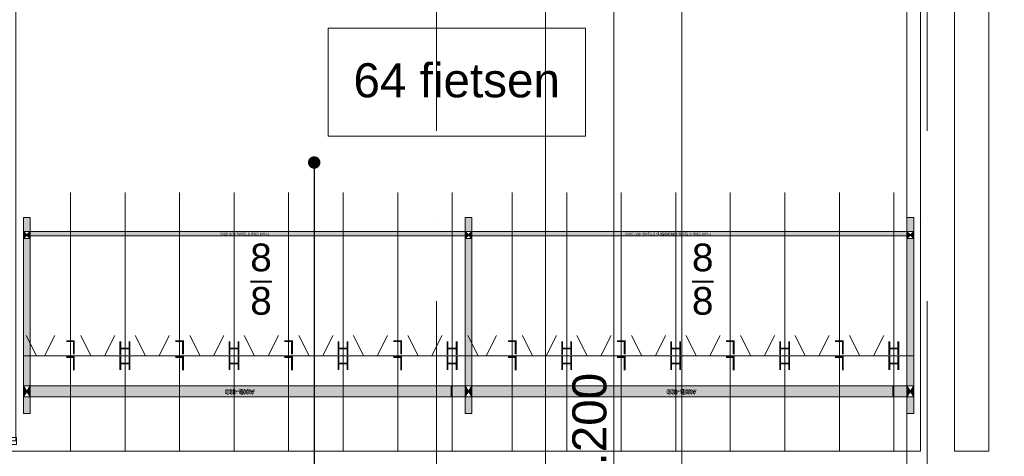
# Model space of a CAD drawing. Header units: millimetres. Extents: x -54205 to 99702, y -35458 to 70878.
# Tile 16 of 226: x -8207 to -985, y 6728 to 9933. Entities that reach past the tile are written whole.
import ezdxf
from ezdxf.enums import TextEntityAlignment as Align

# ---------------------------------------------------------------- set-up
doc = ezdxf.new("R2010")
doc.units = ezdxf.units.MM
doc.header["$MEASUREMENT"] = 0
doc.linetypes.add('streep-punt', pattern=[2500, 1250, -625, 0, -625])
for name, color, linetype in [('21_0 NC Buitenwanden', 7, 'Continuous'), ('21_1 C Buitenwanden', 7, 'Continuous'), ('23 Vloeren', 7, 'Continuous'), ('Maatvoering 1_ 100', 7, 'Continuous'), ('Maatvoering 1_ 100 2D arcering', 7, 'Continuous'), ('New_22 NC Binnenwanden', 7, 'Continuous'), ('New_65 WBDBO', 7, 'Continuous'), ('New_Klaver bicycle parking', 7, 'Continuous'), ('New_Klaver bicycle parking 2D arcering', 7, 'Continuous'), ('New_Maatvoering 1_ 100', 7, 'Continuous'), ('New_Maatvoering 1_ 100 2D arcering', 7, 'Continuous'), ('New_Ruimtefuncties Zone omranding', 7, 'Continuous'), ('Stramien', 7, 'Continuous')]:
    doc.layers.add(name, color=color, linetype=linetype)
doc.styles.add('GENERATED_STYLE_1', font='arial.ttf')
doc.styles.add('GENERATED_STYLE_2', font='arial.ttf')
doc.linetypes.add('BRA - WBDBO  60', pattern='A,0,[1,DO.110 Begane grond1.Shx,S=27.777778,R=0,X=0,Y=-1.22125e-15],-3500,0', length=3500)
doc.dimstyles.new('GENERATED_STYLE__13', dxfattribs={"dimtxt": 250, "dimasz": 142.5, "dimexe": 0.18, "dimexo": 0.0625, "dimgap": 0, "dimtad": 1, "dimdec": 0, "dimzin": 0, "dimdsep": 46, "dimtxsty": 'GENERATED_STYLE_1', "dimblk": 'ARROWHEAD_11', "dimblk1": 'ARROWHEAD_11', "dimblk2": 'ARROWHEAD_11', "dimcen": 0.09, "dimse1": 1, "dimse2": 1, "dimclrd": 1, "dimclre": 1, "dimclrt": 2, "dimadec": 1, "dimazin": 0, "dimtfac": 1, "dimtdec": 4, "dimtmove": 0, "dimatfit": 3, "dimfxl": 1, "dimtolj": 1, "dimtzin": 0, "dimarcsym": 0})
doc.dimstyles.new('GENERATED_STYLE__2', dxfattribs={"dimtxt": 250, "dimasz": 142.5, "dimexe": 0.18, "dimexo": 0.0625, "dimgap": 0, "dimtad": 1, "dimtih": 1, "dimtoh": 1, "dimdec": 0, "dimzin": 0, "dimdsep": 46, "dimtxsty": 'GENERATED_STYLE_2', "dimblk": 'ARROWHEAD_11', "dimblk1": 'ARROWHEAD_11', "dimblk2": 'ARROWHEAD_11', "dimcen": 0.09, "dimse1": 1, "dimse2": 1, "dimclrd": 1, "dimclre": 1, "dimclrt": 2, "dimadec": 1, "dimazin": 0, "dimtfac": 1, "dimtdec": 4, "dimtmove": 0, "dimatfit": 3, "dimfxl": 1, "dimtolj": 1, "dimtzin": 0, "dimarcsym": 0})
doc.dimstyles.new('GENERATED_STYLE__4', dxfattribs={"dimtxt": 179.999995, "dimasz": 142.5, "dimexe": 0.18, "dimexo": 0.0625, "dimgap": 0, "dimtad": 1, "dimtih": 1, "dimtoh": 1, "dimdec": 0, "dimzin": 0, "dimdsep": 46, "dimtxsty": 'GENERATED_STYLE_1', "dimblk": 'ARROWHEAD_11', "dimblk1": 'ARROWHEAD_11', "dimblk2": 'ARROWHEAD_11', "dimcen": 0.09, "dimse1": 1, "dimse2": 1, "dimclrd": 1, "dimclre": 1, "dimclrt": 2, "dimadec": 1, "dimazin": 0, "dimtfac": 1, "dimtdec": 4, "dimtmove": 0, "dimatfit": 3, "dimfxl": 1, "dimtolj": 1, "dimtzin": 0, "dimarcsym": 0})
doc.dimstyles.new('GENERATED_STYLE__5', dxfattribs={"dimtxt": 250, "dimasz": 142.5, "dimexe": 0.18, "dimexo": 0.0625, "dimgap": 0, "dimtad": 1, "dimdec": 0, "dimzin": 0, "dimdsep": 46, "dimtxsty": 'GENERATED_STYLE_2', "dimblk": 'ARROWHEAD_11', "dimblk1": 'ARROWHEAD_11', "dimblk2": 'ARROWHEAD_11', "dimcen": 0.09, "dimse1": 1, "dimse2": 1, "dimclrd": 1, "dimclre": 1, "dimclrt": 2, "dimadec": 1, "dimazin": 0, "dimtfac": 1, "dimtdec": 4, "dimtmove": 0, "dimatfit": 3, "dimfxl": 1, "dimtolj": 1, "dimtzin": 0, "dimarcsym": 0})
doc.dimstyles.new('GENERATED_STYLE__6', dxfattribs={"dimtxt": 179.999995, "dimasz": 142.5, "dimexe": 0.18, "dimexo": 0.0625, "dimgap": 0, "dimtad": 1, "dimdec": 0, "dimzin": 0, "dimdsep": 46, "dimtxsty": 'GENERATED_STYLE_1', "dimblk": 'ARROWHEAD_11', "dimblk1": 'ARROWHEAD_11', "dimblk2": 'ARROWHEAD_11', "dimcen": 0.09, "dimse1": 1, "dimse2": 1, "dimclrd": 1, "dimclre": 1, "dimclrt": 2, "dimadec": 1, "dimazin": 0, "dimtfac": 1, "dimtdec": 4, "dimtmove": 0, "dimatfit": 3, "dimfxl": 1, "dimtolj": 1, "dimtzin": 0, "dimarcsym": 0})
doc.dimstyles.new('GENERATED_STYLE__9', dxfattribs={"dimtxt": 0.18, "dimasz": 182.4, "dimexe": 0.18, "dimexo": 0.0625, "dimgap": 0, "dimtad": 0, "dimtih": 1, "dimtoh": 1, "dimdec": 4, "dimzin": 0, "dimdsep": 46, "dimcen": 0.09, "dimadec": 0, "dimazin": 0, "dimtfac": 1, "dimtdec": 4, "dimtmove": 0, "dimatfit": 3, "dimldrblk": 'ARROWHEAD_11', "dimfxl": 1, "dimtolj": 1, "dimtzin": 0, "dimarcsym": 0})

# ---------------------------------------------------------------- blocks, each defined once
blk = doc.blocks.new('Slab_4_1', base_point=(-44650, 6765.6))
at = {"layer": '23 Vloeren', "color": 255, "linetype": 'Continuous', "lineweight": 0, "flags": 128}
blk.add_lwpolyline([(-44650, 6765.6), (-1600, 6765.6), (-1600, 23965.6), (-44650, 23965.6), (-44650, 16590.6), (-51700, 16590.6), (-51700, 13865.6), (-52800, 13865.6), (-52800, 9270.9), (-49663.7, 9270.9), (-49663.7, 6615.6), (-47450, 6615.6), (-47450, 8365.5), (-45550, 8365.5), (-45550, 13865.6), (-44650, 13865.6)], close=True, dxfattribs=at)
blk = doc.blocks.new('Wall_66_1', base_point=(-770, 14215.6))
at = {"layer": '21_1 C Buitenwanden', "color": 1, "linetype": 'Continuous', "lineweight": 0, "flags": 128}
for points in [[(-770, 14215.6), (-1100, 14215.6)], [(-770, 13020.9), (-770, 14215.6)], [(-1100, 13885.6), (-1100, 7505.8)], [(-770, 7835.8), (-770, 12770.9)]]:
    blk.add_lwpolyline(points, dxfattribs=at)
blk = doc.blocks.new('Wall_85_1', base_point=(-770, 6765.6))
at = {"layer": '21_0 NC Buitenwanden', "color": 1, "linetype": 'Continuous', "lineweight": 0, "flags": 128}
for points in [[(-1600, 6765.6), (-44650, 6765.6)], [(-1100, 6765.6), (-1350, 6765.6)]]:
    blk.add_lwpolyline(points, dxfattribs=at)
blk = doc.blocks.new('Wall_127_1', base_point=(-770, 7505.8))
at = {"layer": '21_1 C Buitenwanden', "color": 1, "linetype": 'Continuous', "lineweight": 0, "flags": 128}
for points in [[(-1100, 7505.8), (-1100, 6765.6)], [(-770, 5261.8), (-770, 7505.8)], [(-1100, 6515.6), (-1100, 5261.8)]]:
    blk.add_lwpolyline(points, dxfattribs=at)
blk = doc.blocks.new('Wall_246_1', base_point=(-1600, 14215.6))
at = {"layer": '21_0 NC Buitenwanden', "color": 1, "linetype": 'Continuous', "lineweight": 0, "flags": 128}
for points in [[(-1600, 13885.6), (-1600, 6765.6)], [(-1350, 6765.6), (-1350, 13885.6)]]:
    blk.add_lwpolyline(points, dxfattribs=at)
blk = doc.blocks.new('Standard grid marker')
at = {"layer": 'Stramien', "color": 1, "linetype": 'streep-punt', "lineweight": 0}
blk.add_line((1000, 0), (61400.2, 0), dxfattribs=at)
at = {"layer": 'Stramien', "color": 2, "lineweight": 0, "style": 'GENERATED_STYLE_1'}
for tag, p in [('AC_MarkerText_1_0', (-245, -80)), ('AC_MarkerText_1_1', (63155.2, -80))]:
    blk.add_attdef(tag, text='', height=350, rotation=270, dxfattribs=at).set_placement(p, align=Align.TOP_CENTER)
blk = doc.blocks.new('*D1077')
at = {"layer": 'Maatvoering 1_ 100 2D arcering', "linetype": 'Continuous', "lineweight": 0}
for points in [[(-1137.5, -1384.3), (-1134.7, -1398.7), (-1126.6, -1410.8), (-1114.4, -1419), (-1100, -1421.8), (-1085.7, -1419), (-1073.5, -1410.8), (-1065.4, -1398.7), (-1062.5, -1384.3), (-1065.4, -1370), (-1073.5, -1357.8), (-1085.7, -1349.7), (-1100, -1346.8), (-1114.4, -1349.7), (-1126.6, -1357.8), (-1134.7, -1370)], [(57892.5, -1384.3), (57895.4, -1398.7), (57903.5, -1410.8), (57915.6, -1419), (57930, -1421.8), (57944.4, -1419), (57956.5, -1410.8), (57964.6, -1398.7), (57967.5, -1384.3), (57964.6, -1370), (57956.5, -1357.8), (57944.4, -1349.7), (57930, -1346.8), (57915.6, -1349.7), (57903.5, -1357.8), (57895.4, -1370)]]:
    blk.add_hatch(color=1, dxfattribs=at).paths.add_polyline_path(points)
at = {"layer": 'Maatvoering 1_ 100', "color": 1, "linetype": 'Continuous', "lineweight": 0}
for p, q in [((57930, -1346.8), (57930, -1243.7)), ((-1062.5, -1384.3), (57892.5, -1384.3)), ((57930, -1524.9), (57930, -1421.8)), ((57967.5, -1384.3), (58005, -1384.3))]:
    blk.add_line(p, q, dxfattribs=at)
blk.add_circle((57930, -1384.3), 37.5, dxfattribs=at)
at = {"layer": 'Maatvoering 1_ 100', "color": 2, "lineweight": 0, "insert": (27890.6, -1334.3), "char_height": 250, "attachment_point": 7, "style": 'GENERATED_STYLE_2'}
blk.add_mtext('\\A1;{\\pql;\\fArial|b1|i0|c0|p0;\\W1.000000;59.030}', dxfattribs=at)
blk = doc.blocks.new('ARROWHEAD_11')
at = {"color": 0, "linetype": 'Continuous', "lineweight": 0}
blk.add_line((0, 0), (-1, 0), dxfattribs=at)
at = {"color": 0, "linetype": 'Continuous', "lineweight": 0, "const_width": 0.25, "flags": 128}
blk.add_lwpolyline([(-0.125, 0, 1), (0.125, 0, 1)], format="xyb", close=True, dxfattribs=at)
blk = doc.blocks.new('*D1155')
at = {"layer": 'Maatvoering 1_ 100 2D arcering', "linetype": 'Continuous', "lineweight": 0}
for points in [[(-1587.5, 60015.9), (-1584.6, 60001.6), (-1576.5, 59989.4), (-1564.4, 59981.3), (-1550, 59978.4), (-1535.6, 59981.3), (-1523.5, 59989.4), (-1515.4, 60001.6), (-1512.5, 60015.9), (-1515.4, 60030.3), (-1523.5, 60042.4), (-1535.6, 60050.6), (-1550, 60053.4), (-1564.4, 60050.6), (-1576.5, 60042.4), (-1584.6, 60030.3)], [(-1137.5, 60015.9), (-1134.7, 60001.6), (-1126.6, 59989.4), (-1114.4, 59981.3), (-1100, 59978.4), (-1085.7, 59981.3), (-1073.5, 59989.4), (-1065.4, 60001.6), (-1062.5, 60015.9), (-1065.4, 60030.3), (-1073.5, 60042.4), (-1085.7, 60050.6), (-1100, 60053.4), (-1114.4, 60050.6), (-1126.6, 60042.4), (-1134.7, 60030.3)]]:
    blk.add_hatch(color=1, dxfattribs=at).paths.add_polyline_path(points)
at = {"layer": 'Maatvoering 1_ 100', "color": 1, "linetype": 'Continuous', "lineweight": 0}
for p, q in [((-1550, 60053.4), (-1550, 60156.5)), ((-1100, 60053.4), (-1100, 60156.5)), ((-1625, 60015.9), (-1587.5, 60015.9)), ((-1512.5, 60015.9), (-1137.5, 60015.9)), ((-1550, 59875.3), (-1550, 59978.4)), ((-1100, 59875.3), (-1100, 59978.4))]:
    blk.add_line(p, q, dxfattribs=at)
for centre in [(-1550, 60015.9), (-1100, 60015.9)]:
    blk.add_circle(centre, 37.5, dxfattribs=at)
at = {"layer": 'Maatvoering 1_ 100', "color": 2, "lineweight": 0, "insert": (-2159.5, 60065.9), "char_height": 250, "attachment_point": 7, "style": 'GENERATED_STYLE_2'}
blk.add_mtext('\\A1;{\\pql;\\fArial|b1|i0|c0|p0;\\W1.000000;450}', dxfattribs=at)
blk = doc.blocks.new('*D1156')
at = {"layer": 'Maatvoering 1_ 100 2D arcering', "linetype": 'Continuous', "lineweight": 0}
for points in [[(-1137.5, 60015.9), (-1134.7, 60001.6), (-1126.6, 59989.4), (-1114.4, 59981.3), (-1100, 59978.4), (-1085.7, 59981.3), (-1073.5, 59989.4), (-1065.4, 60001.6), (-1062.5, 60015.9), (-1065.4, 60030.3), (-1073.5, 60042.4), (-1085.7, 60050.6), (-1100, 60053.4), (-1114.4, 60050.6), (-1126.6, 60042.4), (-1134.7, 60030.3)], [(57892.5, 60015.9), (57895.4, 60001.6), (57903.5, 59989.4), (57915.6, 59981.3), (57930, 59978.4), (57944.4, 59981.3), (57956.5, 59989.4), (57964.6, 60001.6), (57967.5, 60015.9), (57964.6, 60030.3), (57956.5, 60042.4), (57944.4, 60050.6), (57930, 60053.4), (57915.6, 60050.6), (57903.5, 60042.4), (57895.4, 60030.3)]]:
    blk.add_hatch(color=1, dxfattribs=at).paths.add_polyline_path(points)
at = {"layer": 'Maatvoering 1_ 100', "color": 1, "linetype": 'Continuous', "lineweight": 0}
for p, q in [((57930, 60053.4), (57930, 60156.5)), ((-1062.5, 60015.9), (57892.5, 60015.9)), ((57967.5, 60015.9), (58005, 60015.9)), ((57930, 59875.3), (57930, 59978.4))]:
    blk.add_line(p, q, dxfattribs=at)
blk.add_circle((57930, 60015.9), 37.5, dxfattribs=at)
at = {"layer": 'Maatvoering 1_ 100', "color": 2, "lineweight": 0, "insert": (27890.6, 60065.9), "char_height": 250, "attachment_point": 7, "style": 'GENERATED_STYLE_2'}
blk.add_mtext('\\A1;{\\pql;\\fArial|b1|i0|c0|p0;\\W1.000000;59.030}', dxfattribs=at)
blk = doc.blocks.new('*D1157')
at = {"layer": 'New_Maatvoering 1_ 100 2D arcering', "linetype": 'Continuous', "lineweight": 0}
for points in [[(-1587.5, 59015.9), (-1584.6, 59001.6), (-1576.5, 58989.4), (-1564.4, 58981.3), (-1550, 58978.4), (-1535.6, 58981.3), (-1523.5, 58989.4), (-1515.4, 59001.6), (-1512.5, 59015.9), (-1515.4, 59030.3), (-1523.5, 59042.4), (-1535.6, 59050.6), (-1550, 59053.4), (-1564.4, 59050.6), (-1576.5, 59042.4), (-1584.6, 59030.3)], [(-1137.5, 59015.9), (-1134.7, 59001.6), (-1126.6, 58989.4), (-1114.4, 58981.3), (-1100, 58978.4), (-1085.7, 58981.3), (-1073.5, 58989.4), (-1065.4, 59001.6), (-1062.5, 59015.9), (-1065.4, 59030.3), (-1073.5, 59042.4), (-1085.7, 59050.6), (-1100, 59053.4), (-1114.4, 59050.6), (-1126.6, 59042.4), (-1134.7, 59030.3)]]:
    blk.add_hatch(color=1, dxfattribs=at).paths.add_polyline_path(points)
at = {"layer": 'New_Maatvoering 1_ 100', "color": 1, "linetype": 'Continuous', "lineweight": 0}
for p, q in [((-1550, 59053.4), (-1550, 59156.5)), ((-1100, 59053.4), (-1100, 59156.5)), ((-1625, 59015.9), (-1587.5, 59015.9)), ((-1512.5, 59015.9), (-1137.5, 59015.9)), ((-1550, 58875.3), (-1550, 58978.4)), ((-1100, 58875.3), (-1100, 58978.4))]:
    blk.add_line(p, q, dxfattribs=at)
for centre in [(-1550, 59015.9), (-1100, 59015.9)]:
    blk.add_circle(centre, 37.5, dxfattribs=at)
at = {"layer": 'New_Maatvoering 1_ 100', "color": 2, "lineweight": 0, "insert": (-1999.4, 59051.9), "char_height": 180, "attachment_point": 7, "style": 'GENERATED_STYLE_1'}
blk.add_mtext('\\A1;{\\pql;\\fArial|b0|i0|c0|p0;\\W1.000000;450}', dxfattribs=at)
blk = doc.blocks.new('*D1182')
at = {"layer": 'New_Maatvoering 1_ 100 2D arcering', "linetype": 'Continuous', "lineweight": 0}
for points in [[(-1587.5, 58515.9), (-1584.6, 58501.6), (-1576.5, 58489.4), (-1564.4, 58481.3), (-1550, 58478.4), (-1535.6, 58481.3), (-1523.5, 58489.4), (-1515.4, 58501.6), (-1512.5, 58515.9), (-1515.4, 58530.3), (-1523.5, 58542.4), (-1535.6, 58550.6), (-1550, 58553.4), (-1564.4, 58550.6), (-1576.5, 58542.4), (-1584.6, 58530.3)], [(-1137.5, 58515.9), (-1134.7, 58501.6), (-1126.6, 58489.4), (-1114.4, 58481.3), (-1100, 58478.4), (-1085.7, 58481.3), (-1073.5, 58489.4), (-1065.4, 58501.6), (-1062.5, 58515.9), (-1065.4, 58530.3), (-1073.5, 58542.4), (-1085.7, 58550.6), (-1100, 58553.4), (-1114.4, 58550.6), (-1126.6, 58542.4), (-1134.7, 58530.3)]]:
    blk.add_hatch(color=1, dxfattribs=at).paths.add_polyline_path(points)
at = {"layer": 'New_Maatvoering 1_ 100', "color": 1, "linetype": 'Continuous', "lineweight": 0}
for p, q in [((-1550, 58553.4), (-1550, 58656.5)), ((-1100, 58553.4), (-1100, 58656.5)), ((-1625, 58515.9), (-1587.5, 58515.9)), ((-1512.5, 58515.9), (-1137.5, 58515.9)), ((-1550, 58375.3), (-1550, 58478.4)), ((-1100, 58375.3), (-1100, 58478.4))]:
    blk.add_line(p, q, dxfattribs=at)
for centre in [(-1550, 58515.9), (-1100, 58515.9)]:
    blk.add_circle(centre, 37.5, dxfattribs=at)
at = {"layer": 'New_Maatvoering 1_ 100', "color": 2, "lineweight": 0, "insert": (-1999.4, 58551.9), "char_height": 180, "attachment_point": 7, "style": 'GENERATED_STYLE_1'}
blk.add_mtext('\\A1;{\\pql;\\fArial|b0|i0|c0|p0;\\W1.000000;450}', dxfattribs=at)
blk = doc.blocks.new('*D1203')
at = {"layer": 'Maatvoering 1_ 100 2D arcering', "linetype": 'Continuous', "lineweight": 0}
for points in [[(-4387.5, 56125.9), (-4384.6, 56111.6), (-4376.5, 56099.4), (-4364.4, 56091.3), (-4350, 56088.4), (-4335.6, 56091.3), (-4323.5, 56099.4), (-4315.4, 56111.6), (-4312.5, 56125.9), (-4315.4, 56140.3), (-4323.5, 56152.4), (-4335.6, 56160.6), (-4350, 56163.4), (-4364.4, 56160.6), (-4376.5, 56152.4), (-4384.6, 56140.3)], [(-4387.5, 3115.7), (-4384.6, 3101.3), (-4376.5, 3089.2), (-4364.4, 3081), (-4350, 3078.2), (-4335.6, 3081), (-4323.5, 3089.2), (-4315.4, 3101.3), (-4312.5, 3115.7), (-4315.4, 3130), (-4323.5, 3142.2), (-4335.6, 3150.3), (-4350, 3153.2), (-4364.4, 3150.3), (-4376.5, 3142.2), (-4384.6, 3130)]]:
    blk.add_hatch(color=1, dxfattribs=at).paths.add_polyline_path(points)
at = {"layer": 'Maatvoering 1_ 100', "color": 1, "linetype": 'Continuous', "lineweight": 0}
for p, q in [((-4350, 56163.4), (-4350, 56200.9)), ((-4387.5, 56125.9), (-4490.6, 56125.9)), ((-4209.4, 56125.9), (-4312.5, 56125.9)), ((-4350, 3153.2), (-4350, 56088.4)), ((-4387.5, 3115.7), (-4490.6, 3115.7)), ((-4209.4, 3115.7), (-4312.5, 3115.7)), ((-4350, 3040.7), (-4350, 3078.2))]:
    blk.add_line(p, q, dxfattribs=at)
for centre in [(-4350, 56125.9), (-4350, 3115.7)]:
    blk.add_circle(centre, 37.5, dxfattribs=at)
at = {"layer": 'Maatvoering 1_ 100', "color": 2, "lineweight": 0, "insert": (-4400, 29096.5), "char_height": 250, "attachment_point": 7, "rotation": 90, "style": 'GENERATED_STYLE_2'}
blk.add_mtext('\\A1;{\\pql;\\fArial|b1|i0|c0|p0;\\W1.000000;53.010}', dxfattribs=at)
blk = doc.blocks.new('Railing_6_1')
at = {"layer": 'New_22 NC Binnenwanden', "color": 9, "linetype": 'Continuous', "lineweight": 0}
for p, q in [((-8274, 12760.6), (-8274, 6840.6)), ((-1675, 12760.6), (-8274, 12760.6)), ((-8234, 6840.6), (-8234, 12720.6)), ((-8234, 12720.6), (-1675, 12720.6)), ((-1675, 12720.6), (-1675, 12760.6)), ((-8274, 6840.6), (-8234, 6840.6))]:
    blk.add_line(p, q, dxfattribs=at)
at = {"layer": 'New_22 NC Binnenwanden', "color": 1, "linetype": 'Continuous', "lineweight": 0, "flags": 128}
for points in [[(-8279, 12715.6), (-8229, 12715.6), (-8229, 12765.6), (-8279, 12765.6)], [(-1700, 12765.6), (-1700, 12715.6), (-1650, 12715.6), (-1650, 12765.6)], [(-8279, 6815.6), (-8229, 6815.6), (-8229, 6865.6), (-8279, 6865.6)]]:
    blk.add_lwpolyline(points, close=True, dxfattribs=at)
blk = doc.blocks.new('*D1465')
at = {"layer": 'Maatvoering 1_ 100 2D arcering', "linetype": 'Continuous', "lineweight": 0}
for points in [[(-3887.5, 10495.9), (-3884.6, 10481.6), (-3876.5, 10469.4), (-3864.4, 10461.3), (-3850, 10458.4), (-3835.6, 10461.3), (-3823.5, 10469.4), (-3815.4, 10481.6), (-3812.5, 10495.9), (-3815.4, 10510.3), (-3823.5, 10522.4), (-3835.6, 10530.6), (-3850, 10533.4), (-3864.4, 10530.6), (-3876.5, 10522.4), (-3884.6, 10510.3)], [(-3887.5, 3295.9), (-3884.6, 3281.6), (-3876.5, 3269.4), (-3864.4, 3261.3), (-3850, 3258.4), (-3835.6, 3261.3), (-3823.5, 3269.4), (-3815.4, 3281.6), (-3812.5, 3295.9), (-3815.4, 3310.3), (-3823.5, 3322.4), (-3835.6, 3330.6), (-3850, 3333.4), (-3864.4, 3330.6), (-3876.5, 3322.4), (-3884.6, 3310.3)]]:
    blk.add_hatch(color=1, dxfattribs=at).paths.add_polyline_path(points)
at = {"layer": 'Maatvoering 1_ 100', "color": 1, "linetype": 'Continuous', "lineweight": 0}
for p, q in [((-3887.5, 10495.9), (-3990.6, 10495.9)), ((-3709.4, 10495.9), (-3812.5, 10495.9)), ((-3850, 3333.4), (-3850, 10458.4)), ((-3887.5, 3295.9), (-3990.6, 3295.9)), ((-3709.4, 3295.9), (-3812.5, 3295.9))]:
    blk.add_line(p, q, dxfattribs=at)
for centre in [(-3850, 10495.9), (-3850, 3295.9)]:
    blk.add_circle(centre, 37.5, dxfattribs=at)
at = {"layer": 'Maatvoering 1_ 100', "color": 2, "lineweight": 0, "insert": (-3900, 6466.9), "char_height": 250, "attachment_point": 7, "rotation": 90, "style": 'GENERATED_STYLE_1'}
blk.add_mtext('\\A1;{\\pql;\\fArial|b0|i0|c0|p0;\\W1.000000;7.200}', dxfattribs=at)
blk = doc.blocks.new('*D1477')
at = {"layer": 'New_Maatvoering 1_ 100 2D arcering', "linetype": 'Continuous', "lineweight": 0}
for points in [[(-3387.5, 20325.9), (-3384.6, 20311.6), (-3376.5, 20299.4), (-3364.4, 20291.3), (-3350, 20288.4), (-3335.6, 20291.3), (-3323.5, 20299.4), (-3315.4, 20311.6), (-3312.5, 20325.9), (-3315.4, 20340.3), (-3323.5, 20352.4), (-3335.6, 20360.6), (-3350, 20363.4), (-3364.4, 20360.6), (-3376.5, 20352.4), (-3384.6, 20340.3)], [(-3387.5, 4931.8), (-3384.6, 4917.4), (-3376.5, 4905.3), (-3364.4, 4897.2), (-3350, 4894.3), (-3335.6, 4897.2), (-3323.5, 4905.3), (-3315.4, 4917.4), (-3312.5, 4931.8), (-3315.4, 4946.1), (-3323.5, 4958.3), (-3335.6, 4966.4), (-3350, 4969.3), (-3364.4, 4966.4), (-3376.5, 4958.3), (-3384.6, 4946.1)]]:
    blk.add_hatch(color=1, dxfattribs=at).paths.add_polyline_path(points)
at = {"layer": 'New_Maatvoering 1_ 100', "color": 1, "linetype": 'Continuous', "lineweight": 0}
for p, q in [((-3387.5, 20325.9), (-3490.6, 20325.9)), ((-3209.4, 20325.9), (-3312.5, 20325.9)), ((-3350, 4969.3), (-3350, 20288.4)), ((-3387.5, 4931.8), (-3490.6, 4931.8)), ((-3209.4, 4931.8), (-3312.5, 4931.8))]:
    blk.add_line(p, q, dxfattribs=at)
for centre in [(-3350, 20325.9), (-3350, 4931.8)]:
    blk.add_circle(centre, 37.5, dxfattribs=at)
at = {"layer": 'New_Maatvoering 1_ 100', "color": 2, "lineweight": 0, "insert": (-3386, 12251.3), "char_height": 180, "attachment_point": 7, "rotation": 90, "style": 'GENERATED_STYLE_1'}
blk.add_mtext('\\A1;{\\pql;\\fArial|b0|i0|c0|p0;\\W1.000000;15.394}', dxfattribs=at)

msp = doc.modelspace()

# ---------------------------------------------------------------- hatches: boundary and pattern name
at = {"layer": 'New_Klaver bicycle parking 2D arcering', "linetype": 'Continuous', "lineweight": 0, "true_color": 0x778488}
for points in [[(-8128.8, 8481.3), (-8178.8, 8481.3), (-8178.8, 8377.3), (-8128.8, 8377.3)], [(-4889.4, 8481.3), (-4939.3, 8481.3), (-4939.3, 8377.3), (-4889.4, 8377.3)], [(-1649.9, 8481.3), (-1699.9, 8481.3), (-1699.9, 8377.3), (-1649.9, 8377.3)], [(-8153.8, 8352.3), (-8178.8, 8377.3), (-8178.8, 8327.3)], [(-8128.8, 8377.3), (-8153.8, 8352.3), (-8128.8, 8327.3)], [(-4939.5, 8377.1), (-4939.5, 8347.2), (-8128.9, 8347.2), (-8128.9, 8377.1)], [(-4914.4, 8352.3), (-4939.3, 8377.3), (-4939.3, 8327.3)], [(-4889.4, 8377.3), (-4914.4, 8352.3), (-4889.4, 8327.3)], [(-1700, 8377.1), (-1700, 8347.2), (-4889.5, 8347.2), (-4889.5, 8377.1)], [(-1674.9, 8352.3), (-1699.9, 8377.3), (-1699.9, 8327.3)], [(-1649.9, 8377.3), (-1674.9, 8352.3), (-1649.9, 8327.3)], [(-8128.8, 8327.3), (-8178.8, 8327.3), (-8178.8, 7245.5), (-8128.8, 7245.5)], [(-4889.4, 8327.3), (-4939.3, 8327.3), (-4939.3, 7245.5), (-4889.4, 7245.5)], [(-1649.9, 8327.3), (-1699.9, 8327.3), (-1699.9, 7245.5), (-1649.9, 7245.5)], [(-8178.8, 7165.5), (-8178.8, 7245.5), (-8179, 7245.5), (-8179, 7165.5)], [(-8178.8, 7165.5), (-8153.8, 7205.5), (-8178.8, 7245.5)], [(-8128.8, 7245.5), (-8153.8, 7205.5), (-8128.8, 7165.5)], [(-4939.3, 7165.5), (-4939.3, 7245.5), (-8128.8, 7245.5), (-8128.8, 7165.5)], [(-4939.3, 7165.5), (-4914.4, 7205.5), (-4939.3, 7245.5)], [(-4889.4, 7245.5), (-4914.4, 7205.5), (-4889.4, 7165.5)], [(-1699.9, 7165.5), (-1699.9, 7245.5), (-4889.4, 7245.5), (-4889.4, 7165.5)], [(-1699.9, 7165.5), (-1674.9, 7205.5), (-1699.9, 7245.5)], [(-1649.9, 7245.5), (-1674.9, 7205.5), (-1649.9, 7165.5)], [(-8178.8, 7042.6), (-8128.8, 7042.6), (-8128.8, 7165.5), (-8178.8, 7165.5)], [(-4939.3, 7042.6), (-4889.4, 7042.6), (-4889.4, 7165.5), (-4939.3, 7165.5)], [(-1699.9, 7042.6), (-1649.9, 7042.6), (-1649.9, 7165.5), (-1699.9, 7165.5)]]:
    msp.add_hatch(color=8, dxfattribs=at).paths.add_polyline_path(points)

# ---------------------------------------------------------------- linework, layer by layer
at = {"layer": 'New_65 WBDBO', "color": 94, "linetype": 'BRA - WBDBO  60', "lineweight": 0}
msp.add_lwpolyline([(-1700, 6515.6), (-1700, 20325.8)], dxfattribs=at)
at = {"layer": 'New_Klaver bicycle parking', "color": 8, "linetype": 'Continuous', "lineweight": 0, "true_color": 0x778488}
for points in [[(-7834, 6765.6), (-7834, 8665)], [(-7834, 6765.6), (-7834, 8665)], [(-7434, 6765.6), (-7434, 8665)], [(-7434, 6765.6), (-7434, 8665)], [(-7034.1, 6765.6), (-7034.1, 8665)], [(-7034.1, 6765.6), (-7034.1, 8665)], [(-6634.1, 6765.6), (-6634.1, 8665)], [(-6634.1, 6765.6), (-6634.1, 8665)], [(-6234.2, 6765.6), (-6234.2, 8665)], [(-6234.2, 6765.6), (-6234.2, 8665)], [(-5834.3, 6765.6), (-5834.3, 8665)], [(-5834.3, 6765.6), (-5834.3, 8665)], [(-5434.3, 6765.6), (-5434.3, 8665)], [(-5434.3, 6765.6), (-5434.3, 8665)], [(-5034.4, 6765.6), (-5034.4, 8665)], [(-5034.4, 6765.6), (-5034.4, 8665)], [(-4594.5, 6765.6), (-4594.5, 8665)], [(-4594.5, 6765.6), (-4594.5, 8665)], [(-4194.6, 6765.6), (-4194.6, 8665)], [(-4194.6, 6765.6), (-4194.6, 8665)], [(-3794.6, 6765.6), (-3794.6, 8665)], [(-3794.6, 6765.6), (-3794.6, 8665)], [(-3394.7, 6765.6), (-3394.7, 8665)], [(-3394.7, 6765.6), (-3394.7, 8665)], [(-2994.8, 6765.6), (-2994.8, 8665)], [(-2994.8, 6765.6), (-2994.8, 8665)], [(-2594.8, 6765.6), (-2594.8, 8665)], [(-2594.8, 6765.6), (-2594.8, 8665)], [(-2194.9, 6765.6), (-2194.9, 8665)], [(-2194.9, 6765.6), (-2194.9, 8665)], [(-1794.9, 6765.6), (-1794.9, 8665)], [(-1794.9, 6765.6), (-1794.9, 8665)], [(-8128.9, 7042.5), (-8179, 7042.5), (-8179, 8481.1), (-8128.9, 8481.1)], [(-8128.9, 7042.5), (-8128.9, 8481.1)], [(-4889.5, 7042.5), (-4939.6, 7042.5), (-4939.6, 8481.1), (-4889.5, 8481.1)], [(-4889.5, 7042.5), (-4889.5, 8481.1)], [(-1650, 7042.5), (-1700.1, 7042.5), (-1700.1, 8481.1), (-1650, 8481.1)], [(-1650, 7042.5), (-1650, 8481.1)], [(-8128.9, 8377.1), (-8179, 8377.1), (-8128.9, 8327.3), (-8179, 8327.3)], [(-8128.9, 8377.1), (-8179, 8327.3)], [(-4889.5, 8377.1), (-4939.6, 8377.1), (-4889.5, 8327.3), (-4939.6, 8327.3)], [(-4889.5, 8377.1), (-4939.6, 8327.3)], [(-1650, 8377.1), (-1700.1, 8377.1), (-1650, 8327.3), (-1700.1, 8327.3)], [(-1650, 8377.1), (-1700.1, 8327.3)], [(-6357.9, 8013.3), (-6513, 8013.3)], [(-6357.6, 8006.3), (-6513, 8006.3)], [(-3118.4, 8013.3), (-3273.5, 8013.3)], [(-3118.1, 8006.3), (-3273.5, 8006.3)], [(-8083.9, 7465.5), (-8159, 7615.6)], [(-8083.9, 7465.5), (-8159, 7615.6)], [(-8023.9, 7465.2), (-7949.1, 7615.2)], [(-8023.9, 7465.2), (-7949.1, 7615.2)], [(-7683.9, 7465.2), (-7759.1, 7615.2)], [(-7683.9, 7465.2), (-7759.1, 7615.2)], [(-7584, 7465.2), (-7509.2, 7615.2)], [(-7584, 7465.2), (-7509.2, 7615.2)], [(-7284, 7465.5), (-7359.2, 7615.6)], [(-7284, 7465.5), (-7359.2, 7615.6)], [(-7184.1, 7465.2), (-7109.2, 7615.2)], [(-7184.1, 7465.2), (-7109.2, 7615.2)], [(-6884.1, 7465.2), (-6959.2, 7615.2)], [(-6884.1, 7465.2), (-6959.2, 7615.2)], [(-6784.2, 7465.2), (-6709.3, 7615.2)], [(-6784.2, 7465.2), (-6709.3, 7615.2)], [(-6484.1, 7465.5), (-6559.3, 7615.6)], [(-6484.1, 7465.5), (-6559.3, 7615.6)], [(-6384.2, 7465.2), (-6309.4, 7615.2)], [(-6384.2, 7465.2), (-6309.4, 7615.2)], [(-6084.2, 7465.2), (-6159.4, 7615.2)], [(-6084.2, 7465.2), (-6159.4, 7615.2)], [(-5984.3, 7465.2), (-5909.4, 7615.2)], [(-5984.3, 7465.2), (-5909.4, 7615.2)], [(-5684.3, 7465.5), (-5759.4, 7615.6)], [(-5684.3, 7465.5), (-5759.4, 7615.6)], [(-5584.3, 7465.2), (-5509.5, 7615.2)], [(-5584.3, 7465.2), (-5509.5, 7615.2)], [(-5284.3, 7465.2), (-5359.5, 7615.2)], [(-5284.3, 7465.2), (-5359.5, 7615.2)], [(-5184.4, 7465.2), (-5109.6, 7615.2)], [(-5184.4, 7465.2), (-5109.6, 7615.2)], [(-4844.4, 7465.5), (-4919.6, 7615.6)], [(-4844.4, 7465.5), (-4919.6, 7615.6)], [(-4784.5, 7465.2), (-4709.6, 7615.2)], [(-4784.5, 7465.2), (-4709.6, 7615.2)], [(-4444.5, 7465.2), (-4519.6, 7615.2)], [(-4444.5, 7465.2), (-4519.6, 7615.2)], [(-4344.6, 7465.2), (-4269.7, 7615.2)], [(-4344.6, 7465.2), (-4269.7, 7615.2)], [(-4044.5, 7465.5), (-4119.7, 7615.6)], [(-4044.5, 7465.5), (-4119.7, 7615.6)], [(-3944.6, 7465.2), (-3869.8, 7615.2)], [(-3944.6, 7465.2), (-3869.8, 7615.2)], [(-3644.6, 7465.2), (-3719.8, 7615.2)], [(-3644.6, 7465.2), (-3719.8, 7615.2)], [(-3544.7, 7465.2), (-3469.9, 7615.2)], [(-3544.7, 7465.2), (-3469.9, 7615.2)], [(-3244.7, 7465.5), (-3319.8, 7615.6)], [(-3244.7, 7465.5), (-3319.8, 7615.6)], [(-3144.8, 7465.2), (-3069.9, 7615.2)], [(-3144.8, 7465.2), (-3069.9, 7615.2)], [(-2844.7, 7465.2), (-2919.9, 7615.2)], [(-2844.7, 7465.2), (-2919.9, 7615.2)], [(-2744.8, 7465.2), (-2670, 7615.2)], [(-2744.8, 7465.2), (-2670, 7615.2)], [(-2444.8, 7465.5), (-2520, 7615.6)], [(-2444.8, 7465.5), (-2520, 7615.6)], [(-2344.9, 7465.2), (-2270, 7615.2)], [(-2344.9, 7465.2), (-2270, 7615.2)], [(-2045.2, 7465.2), (-2120, 7615.2)], [(-2045.2, 7465.2), (-2120, 7615.2)], [(-1945, 7465.2), (-1870.1, 7615.2)], [(-1945, 7465.2), (-1870.1, 7615.2)], [(-8023.9, 7465.2), (-8179, 7465.2)], [(-8023.9, 7465.2), (-8179, 7465.2)], [(-7584, 7465.2), (-8083.9, 7465.5)], [(-7584, 7465.2), (-8083.9, 7465.5)], [(-7184.1, 7465.2), (-7683.9, 7465.2)], [(-7184.1, 7465.2), (-7683.9, 7465.2)], [(-6784.2, 7465.2), (-7284, 7465.5)], [(-6784.2, 7465.2), (-7284, 7465.5)], [(-6384.2, 7465.2), (-6884.1, 7465.2)], [(-6384.2, 7465.2), (-6884.1, 7465.2)], [(-5984.3, 7465.2), (-6484.1, 7465.5)], [(-5984.3, 7465.2), (-6484.1, 7465.5)], [(-5584.3, 7465.2), (-6084.2, 7465.2)], [(-5584.3, 7465.2), (-6084.2, 7465.2)], [(-5184.4, 7465.2), (-5684.3, 7465.5)], [(-5184.4, 7465.2), (-5684.3, 7465.5)], [(-4784.5, 7465.2), (-5284.3, 7465.2)], [(-4784.5, 7465.2), (-5284.3, 7465.2)], [(-4344.6, 7465.2), (-4844.4, 7465.5)], [(-4344.6, 7465.2), (-4844.4, 7465.5)], [(-3944.6, 7465.2), (-4444.5, 7465.2)], [(-3944.6, 7465.2), (-4444.5, 7465.2)], [(-3544.7, 7465.2), (-4044.5, 7465.5)], [(-3544.7, 7465.2), (-4044.5, 7465.5)], [(-3144.8, 7465.2), (-3644.6, 7465.2)], [(-3144.8, 7465.2), (-3644.6, 7465.2)], [(-2744.8, 7465.2), (-3244.7, 7465.5)], [(-2744.8, 7465.2), (-3244.7, 7465.5)], [(-2344.9, 7465.2), (-2844.7, 7465.2)], [(-2344.9, 7465.2), (-2844.7, 7465.2)], [(-1945, 7465.2), (-2444.8, 7465.5)], [(-1945, 7465.2), (-2444.8, 7465.5)], [(-1649.9, 7465.2), (-2045.2, 7465.2)], [(-1649.9, 7465.2), (-2045.2, 7465.2)], [(-4939.6, 7245.4), (-4939.6, 7395.5)], [(-5043, 7245.1), (-5043, 7164.9)], [(-4889.5, 7245.4), (-4739.4, 7245.4)], [(-1803.5, 7245.1), (-1803.5, 7164.9)]]:
    msp.add_lwpolyline(points, dxfattribs=at)
at = {"layer": 'New_Klaver bicycle parking', "color": 149, "linetype": 'Continuous', "lineweight": 0, "true_color": 0x3c4244}
for points in [[(-8128.8, 7042.6), (-8178.8, 7042.6), (-8178.8, 8481.3), (-8128.8, 8481.3)], [(-4889.4, 7042.6), (-4939.3, 7042.6), (-4939.3, 8481.3), (-4889.4, 8481.3)], [(-1649.9, 7042.6), (-1699.9, 7042.6), (-1699.9, 8481.3), (-1649.9, 8481.3)], [(-8128.8, 8377.3), (-8178.8, 8377.3), (-8128.8, 8327.3), (-8178.8, 8327.3)], [(-4889.4, 8377.3), (-4939.3, 8377.3), (-4889.4, 8327.3), (-4939.3, 8327.3)], [(-1649.9, 8377.3), (-1699.9, 8377.3), (-1649.9, 8327.3), (-1699.9, 8327.3)], [(-8128.8, 7165.5), (-8178.8, 7165.5), (-8128.8, 7245.5), (-8178.8, 7245.5)], [(-4939.3, 7165.5), (-8128.8, 7165.5), (-8128.8, 7245.5), (-4939.3, 7245.5)], [(-4889.4, 7165.5), (-4939.3, 7165.5), (-4889.4, 7245.5), (-4939.3, 7245.5)], [(-1699.9, 7165.5), (-4889.4, 7165.5), (-4889.4, 7245.5), (-1699.9, 7245.5)], [(-1649.9, 7165.5), (-1699.9, 7165.5), (-1649.9, 7245.5), (-1699.9, 7245.5)]]:
    msp.add_lwpolyline(points, close=True, dxfattribs=at)
at = {"layer": 'New_Klaver bicycle parking', "color": 8, "linetype": 'Continuous', "lineweight": 0, "true_color": 0x778488}
for points in [[(-8128.9, 8347.2), (-4939.6, 8347.2), (-4939.6, 8377.1), (-8128.9, 8377.1)], [(-4889.5, 8347.2), (-1700.1, 8347.2), (-1700.1, 8377.1), (-4889.5, 8377.1)], [(-8128.9, 7165.5), (-8179, 7165.5), (-8128.9, 7245.4), (-8179, 7245.4)], [(-8128.9, 7165.5), (-4939.6, 7165.5), (-4939.6, 7245.4), (-8128.9, 7245.4)], [(-8128.9, 7165.5), (-4939.6, 7165.5), (-4939.6, 7245.4), (-8128.9, 7245.4)], [(-4889.5, 7165.5), (-4939.6, 7165.5), (-4889.5, 7245.4), (-4939.6, 7245.4)], [(-4889.5, 7165.5), (-1700.1, 7165.5), (-1700.1, 7245.4), (-4889.5, 7245.4)], [(-4889.5, 7165.5), (-1700.1, 7165.5), (-1700.1, 7245.4), (-4889.5, 7245.4)], [(-1650, 7165.5), (-1700.1, 7165.5), (-1650, 7245.4), (-1700.1, 7245.4)]]:
    msp.add_lwpolyline(points, close=True, dxfattribs=at)
at = {"layer": 'New_Klaver bicycle parking', "color": 149, "linetype": 'Continuous', "lineweight": 0, "true_color": 0x3c4244}
msp.add_lwpolyline([(-8179, 7245.5), (-8178.8, 7245.5), (-8178.8, 7165.5), (-8179, 7165.5)], dxfattribs=at)
at = {"layer": 'New_Maatvoering 1_ 100', "color": 1, "linetype": 'Continuous', "lineweight": 0, "flags": 128}
msp.add_lwpolyline([(-5944.7, 9077.5), (-4058, 9077.5), (-4058, 9870.3), (-5944.7, 9870.3), (-5944.7, 9077.5)], close=True, dxfattribs=at)
at = {"layer": 'New_Ruimtefuncties Zone omranding', "color": 7, "linetype": 'Continuous', "lineweight": 0, "true_color": 0xd5f4ff, "flags": 128}
msp.add_lwpolyline([(-36450, 23965.5), (-36450, 6765.6), (-1600, 6765.6), (-1600, 23965.6)], close=True, dxfattribs=at)

# ---------------------------------------------------------------- block references
at = {"layer": '21_0 NC Buitenwanden', "color": 1, "lineweight": 0}
for name, p in [('Wall_246_1', (-1600, 14215.6)), ('Wall_85_1', (-770, 6765.6))]:
    msp.add_blockref(name, p, dxfattribs=at)
at = {"layer": '21_1 C Buitenwanden', "color": 1, "lineweight": 0}
for name, p in [('Wall_66_1', (-770, 14215.6)), ('Wall_127_1', (-770, 7505.8))]:
    msp.add_blockref(name, p, dxfattribs=at)
at = {"layer": '23 Vloeren', "color": 255, "linetype": 'Continuous', "lineweight": 0}
msp.add_blockref('Slab_4_1', (-44650, 6765.6), dxfattribs=at)
at = {"layer": 'New_22 NC Binnenwanden', "color": 9, "linetype": 'Continuous', "lineweight": 0}
msp.add_blockref('Railing_6_1', (0, 0), dxfattribs=at)
at = {"layer": 'Stramien', "color": 1, "linetype": 'Continuous', "lineweight": 0, "zscale": 1000, "rotation": 90}
for p in [(-5150, -1884.3), (-1550, -1884.3)]:
    msp.add_blockref('Standard grid marker', p, dxfattribs=at)

# ---------------------------------------------------------------- texts
at = {"layer": 'New_Klaver bicycle parking', "color": 254, "linetype": 'Continuous', "lineweight": 0, "true_color": 0xd1d7d8, "attachment_point": 7, "rotation": 180, "style": 'GENERATED_STYLE_1'}
for s, insert, char_height in [('\\A1;{\\pql;\\fArial|b0|i0|c0|p0;\\W1.000000;Front Strip 8 Spots 400 30x5}', (-6378, 8375.4), 20.36), ('\\A1;{\\pql;\\fArial|b0|i0|c0|p0;\\W1.000000;Front Strip 8 Spots 400 30x5}', (-3404.8, 8375.4), 20.36), ('\\A1;{\\pql;\\fArial|b0|i0|c0|p0;\\W1.000000;Front Strip 8 Spots 400 30x5}', (-3138.6, 8375.4), 20.36), ('\\A1;{\\pql;\\fArial|b0|i0|c0|p0;\\W1.000000;AWB-400}', (-6490.2, 7221.7), 35.63), ('\\A1;{\\pql;\\fArial|b0|i0|c0|p0;\\W1.000000;AWB-400}', (-3250.8, 7221.7), 35.63), ('\\A1;{\\pql;\\fArial|b0|i0|c0|p0;\\W1.000000;AWB-400}', (-6481.3, 7217.9), 35.63), ('\\A1;{\\pql;\\fArial|b0|i0|c0|p0;\\W1.000000;AWB-400}', (-3241.9, 7217.9), 35.63)]:
    msp.add_mtext(s, dxfattribs=dict(at, insert=insert, char_height=char_height))
at = {"layer": 'New_Klaver bicycle parking', "color": 8, "linetype": 'Continuous', "lineweight": 0, "true_color": 0x778488, "char_height": 203.599, "attachment_point": 9, "style": 'GENERATED_STYLE_1'}
for insert in [(-6357.5, 8083.4), (-3118.1, 8083.4), (-6357.7, 7764.5), (-3118.3, 7764.5)]:
    msp.add_mtext('\\A1;{\\pqr;\\fArial|b0|i0|c0|p0;\\W1.000000;8}', dxfattribs=dict(at, insert=insert))
at = {"layer": 'New_Klaver bicycle parking', "color": 8, "linetype": 'Continuous', "lineweight": 0, "true_color": 0x778488, "char_height": 101.8, "attachment_point": 7, "rotation": 180, "style": 'GENERATED_STYLE_1'}
for s, insert in [('\\A1;{\\pql;\\fArial|b0|i0|c0|p0;\\W1.000000;L}', (-7790.8, 7578.7)), ('\\A1;{\\pql;\\fArial|b0|i0|c0|p0;\\W1.000000;H}', (-7383.5, 7572.5)), ('\\A1;{\\pql;\\fArial|b0|i0|c0|p0;\\W1.000000;L}', (-6990.9, 7578.7)), ('\\A1;{\\pql;\\fArial|b0|i0|c0|p0;\\W1.000000;H}', (-6583.7, 7572.5)), ('\\A1;{\\pql;\\fArial|b0|i0|c0|p0;\\W1.000000;L}', (-6191, 7578.7)), ('\\A1;{\\pql;\\fArial|b0|i0|c0|p0;\\W1.000000;H}', (-5783.8, 7572.5)), ('\\A1;{\\pql;\\fArial|b0|i0|c0|p0;\\W1.000000;L}', (-5391.2, 7578.7)), ('\\A1;{\\pql;\\fArial|b0|i0|c0|p0;\\W1.000000;H}', (-4984, 7572.5)), ('\\A1;{\\pql;\\fArial|b0|i0|c0|p0;\\W1.000000;L}', (-4551.3, 7578.7)), ('\\A1;{\\pql;\\fArial|b0|i0|c0|p0;\\W1.000000;H}', (-4144.1, 7572.5)), ('\\A1;{\\pql;\\fArial|b0|i0|c0|p0;\\W1.000000;L}', (-3751.5, 7578.7)), ('\\A1;{\\pql;\\fArial|b0|i0|c0|p0;\\W1.000000;H}', (-3344.3, 7572.5)), ('\\A1;{\\pql;\\fArial|b0|i0|c0|p0;\\W1.000000;L}', (-2951.6, 7578.7)), ('\\A1;{\\pql;\\fArial|b0|i0|c0|p0;\\W1.000000;H}', (-2544.4, 7572.5)), ('\\A1;{\\pql;\\fArial|b0|i0|c0|p0;\\W1.000000;L}', (-2151.8, 7578.7)), ('\\A1;{\\pql;\\fArial|b0|i0|c0|p0;\\W1.000000;H}', (-1744.6, 7572.5)), ('\\A1;{\\pql;\\fArial|b0|i0|c0|p0;\\W1.000000;L}', (-7790.8, 7462.2)), ('\\A1;{\\pql;\\fArial|b0|i0|c0|p0;\\W1.000000;H}', (-7383.5, 7462.8)), ('\\A1;{\\pql;\\fArial|b0|i0|c0|p0;\\W1.000000;L}', (-6990.9, 7462.2)), ('\\A1;{\\pql;\\fArial|b0|i0|c0|p0;\\W1.000000;H}', (-6583.7, 7462.8)), ('\\A1;{\\pql;\\fArial|b0|i0|c0|p0;\\W1.000000;L}', (-6191, 7462.2)), ('\\A1;{\\pql;\\fArial|b0|i0|c0|p0;\\W1.000000;H}', (-5783.8, 7462.8)), ('\\A1;{\\pql;\\fArial|b0|i0|c0|p0;\\W1.000000;L}', (-5391.2, 7462.2)), ('\\A1;{\\pql;\\fArial|b0|i0|c0|p0;\\W1.000000;H}', (-4984, 7462.8)), ('\\A1;{\\pql;\\fArial|b0|i0|c0|p0;\\W1.000000;L}', (-4551.3, 7462.2)), ('\\A1;{\\pql;\\fArial|b0|i0|c0|p0;\\W1.000000;H}', (-4144.1, 7462.8)), ('\\A1;{\\pql;\\fArial|b0|i0|c0|p0;\\W1.000000;L}', (-3751.5, 7462.2)), ('\\A1;{\\pql;\\fArial|b0|i0|c0|p0;\\W1.000000;H}', (-3344.3, 7462.8)), ('\\A1;{\\pql;\\fArial|b0|i0|c0|p0;\\W1.000000;L}', (-2951.6, 7462.2)), ('\\A1;{\\pql;\\fArial|b0|i0|c0|p0;\\W1.000000;H}', (-2544.4, 7462.8)), ('\\A1;{\\pql;\\fArial|b0|i0|c0|p0;\\W1.000000;L}', (-2151.8, 7462.2)), ('\\A1;{\\pql;\\fArial|b0|i0|c0|p0;\\W1.000000;H}', (-1744.6, 7462.8))]:
    msp.add_mtext(s, dxfattribs=dict(at, insert=insert))
at = {"layer": 'New_Maatvoering 1_ 100', "color": 2, "linetype": 'Continuous', "lineweight": 0, "insert": (-5001.4, 9613.2), "char_height": 250, "attachment_point": 2, "style": 'GENERATED_STYLE_1'}
msp.add_mtext('\\A1;{\\pqc;\\fArial|b0|i0|c0|p0;\\W1.000000;6\\fArial|b0|i0|c0|p0;\\W1.000000;4\\fArial|b0|i0|c0|p0;\\W1.000000; fietsen}', dxfattribs=at)

# ---------------------------------------------------------------- dimensions: what is measured, and where the dimension line sits
at = {"layer": 'Maatvoering 1_ 100', "color": 1, "linetype": 'Continuous', "lineweight": 0}
for base, p1, p2, picture, middle in [((-1100, 60015.9), (-1550, -1289.3), (-1100, 4931.8), '*D1155', (-1874.2, 60190.9)), ((57930, 60015.9), (-1100, 4931.8), (57930, 10660.9), '*D1156', (28404.6, 60190.9)), ((57930, -1384.3), (-1100, 4931.8), (57930, 10660.9), '*D1077', (28404.6, -1209.3))]:
    dim = msp.add_linear_dim(base=base, p1=p1, p2=p2, dimstyle='GENERATED_STYLE__2', dxfattribs=at)
    dim.commit()
    dim.dimension.update_dxf_attribs({"geometry": picture, "text_midpoint": middle, "dimtype": 160})
for base, p1, p2, dimstyle, picture, middle in [((-4350, 56125.9), (-230, 3115.7), (20296, 56125.9), 'GENERATED_STYLE__5', '*D1203', (-4525, 29610.4)), ((-3850, 10495.9), (-4320.5, 3295.9), (-4162.2, 10495.9), 'GENERATED_STYLE__13', '*D1465', (-4025, 6885.7))]:
    dim = msp.add_linear_dim(base=base, p1=p1, p2=p2, angle=90, dimstyle=dimstyle, dxfattribs=at)
    dim.commit()
    dim.dimension.update_dxf_attribs({"geometry": picture, "text_midpoint": middle, "dimtype": 160, "text_rotation": 90})
at = {"layer": 'New_Maatvoering 1_ 100', "color": 1, "linetype": 'Continuous', "lineweight": 0}
for base, picture, middle in [((-1100, 59015.9), '*D1157', (-1793.9, 59141.9)), ((-1100, 58515.9), '*D1182', (-1793.9, 58641.9))]:
    dim = msp.add_linear_dim(base=base, p1=(-1550, 3967.4), p2=(-1100, 20015.8), dimstyle='GENERATED_STYLE__4', dxfattribs=at)
    dim.commit()
    dim.dimension.update_dxf_attribs({"geometry": picture, "text_midpoint": middle, "dimtype": 160})
dim = msp.add_linear_dim(base=(-3350, 20325.9), p1=(-1100, 4931.8), p2=(20296, 20325.9), angle=90, dimstyle='GENERATED_STYLE__6', dxfattribs=at)
dim.commit()
dim.dimension.update_dxf_attribs({"geometry": '*D1477', "text_midpoint": (-3476, 12621.3), "dimtype": 160, "text_rotation": 90})

# ---------------------------------------------------------------- leaders
at = {"layer": 'New_Maatvoering 1_ 100', "color": 9, "linetype": 'Continuous', "lineweight": 0, "annotation_type": 0, "has_hookline": 1, "hookline_direction": 1, "text_width": 2225.6}
msp.add_leader([(-6046.6, 8884.7), (-6046.6, 5901.2), (-7631.5, 5935.4)], dimstyle='GENERATED_STYLE__9', dxfattribs=at)

doc.saveas('drawing.dxf')
